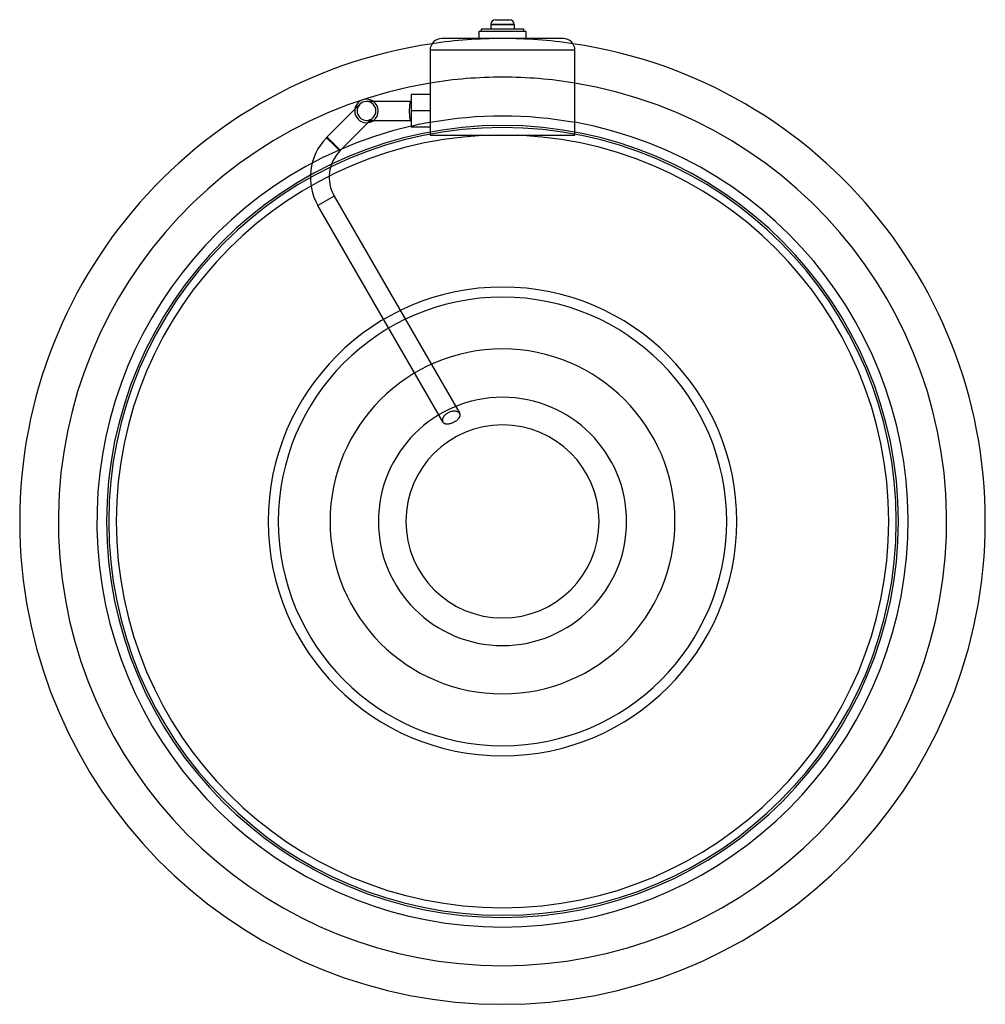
# Model space of a CAD drawing. Header units: millimetres. Extents: x -205 to 205, y -205 to 213.
import ezdxf

# ---------------------------------------------------------------- set-up
doc = ezdxf.new("R2010")
doc.units = ezdxf.units.MM
doc.layers.add('HIDDEN', color=7, linetype='Continuous')
doc.layers.add('THICK', color=7, linetype='Continuous')

msp = doc.modelspace()

# ---------------------------------------------------------------- linework, layer by layer
at = {"layer": 'HIDDEN'}
for p, q in [((-9, 209), (-9, 209)), ((0, 211), (-5, 211)), ((5, 211), (0, 211)), ((9, 209), (9, 209)), ((-25.75, 205), (-25.75, 205)), ((-10, 208), (-10, 208)), ((-10, 205), (-10, 205)), ((-9, 208), (-9, 208)), ((9, 208), (9, 208)), ((10, 208), (10, 208)), ((10, 205), (10, 205)), ((25.75, 205), (25.75, 205)), ((-30.75, 200), (-30.75, 200)), ((30.75, 200), (-30.75, 200)), ((30.75, 200), (30.75, 200)), ((-38.75, 181.18), (-38.75, 181.18)), ((-30.75, 181.18), (-30.75, 181.18)), ((-38.78, 178.25), (-38.77, 178.25)), ((-38.77, 178.25), (-38.77, 178.25)), ((-38.77, 178.25), (-38.76, 178.25)), ((-38.76, 178.25), (-38.76, 178.25)), ((-38.76, 178.25), (-38.75, 178.25)), ((-38.75, 178.25), (-38.75, 178.25)), ((-62.7, 174.96), (-74.72, 162.94)), ((-56.09, 170.25), (-54.92, 171.42)), ((-30.75, 174.25), (-38.75, 174.25)), ((-68.92, 157.42), (-57.04, 169.3)), ((-38.77, 170.25), (-38.78, 170.25)), ((-38.76, 170.25), (-38.77, 170.25)), ((-38.77, 170.25), (-38.77, 170.25)), ((-38.75, 170.25), (-38.76, 170.25)), ((-38.76, 170.25), (-38.76, 170.25)), ((-38.75, 170.25), (-38.75, 170.25)), ((-38.75, 167.32), (-38.75, 167.32)), ((-30.75, 169.43), (-30.75, 169.43)), ((-30.75, 167.32), (-30.75, 167.32)), ((30.75, 169.43), (30.75, 169.43)), ((-74.57, 163.09), (-74.59, 163.07)), ((-74.59, 163.07), (-74.59, 163.06)), ((-74.59, 163.06), (-74.58, 163.04)), ((-71.43, 159.93), (-74.58, 163.08)), ((-74.58, 163.04), (-74.56, 163.01)), ((-74.55, 163.09), (-74.57, 163.09)), ((-74.53, 163.08), (-74.55, 163.09)), ((-74.5, 163.07), (-74.53, 163.08)), ((-74.47, 163.04), (-74.5, 163.07)), ((-74.43, 163.01), (-74.47, 163.04)), ((-30.75, 164), (-30.75, 164)), ((30.75, 164), (30.75, 164)), ((-74.8, 162.84), (-74.79, 162.83)), ((-74.79, 162.83), (-74.8, 162.84)), ((-74.79, 162.83), (-74.78, 162.82)), ((-74.78, 162.82), (-74.79, 162.83)), ((-74.78, 162.82), (-74.75, 162.79)), ((-74.75, 162.79), (-74.78, 162.82)), ((-74.75, 162.79), (-74.71, 162.75)), ((-74.71, 162.75), (-74.75, 162.79)), ((-69.06, 157.28), (-74.72, 162.94)), ((-74.71, 162.75), (-74.65, 162.7)), ((-74.65, 162.7), (-74.71, 162.75)), ((-74.65, 162.7), (-74.59, 162.64)), ((-74.59, 162.64), (-74.65, 162.7)), ((-74.59, 162.64), (-74.51, 162.58)), ((-74.51, 162.58), (-74.59, 162.64)), ((-74.56, 163.01), (-74.53, 162.98)), ((-74.53, 162.98), (-74.5, 162.95)), ((-74.51, 162.58), (-74.43, 162.5)), ((-74.43, 162.5), (-74.51, 162.58)), ((-74.5, 162.95), (-74.46, 162.9)), ((-74.46, 162.9), (-74.41, 162.85)), ((-74.38, 162.98), (-74.43, 163.01)), ((-74.43, 162.5), (-74.34, 162.42)), ((-74.34, 162.42), (-74.43, 162.5)), ((-74.41, 162.85), (-74.35, 162.79)), ((-74.33, 162.93), (-74.38, 162.98)), ((-74.35, 162.79), (-74.29, 162.73)), ((-74.34, 162.42), (-74.23, 162.32)), ((-74.23, 162.32), (-74.34, 162.42)), ((-74.27, 162.88), (-74.33, 162.93)), ((-74.29, 162.73), (-74.22, 162.66)), ((-74.2, 162.82), (-74.27, 162.88)), ((-74.23, 162.32), (-74.11, 162.22)), ((-74.11, 162.22), (-74.23, 162.32)), ((-74.22, 162.66), (-74.15, 162.58)), ((-74.13, 162.75), (-74.2, 162.82)), ((-74.15, 162.58), (-74.07, 162.5)), ((-74.05, 162.68), (-74.13, 162.75)), ((-74.11, 162.22), (-73.98, 162.1)), ((-73.98, 162.1), (-74.11, 162.22)), ((-74.07, 162.5), (-73.99, 162.42)), ((-73.97, 162.6), (-74.05, 162.68)), ((-73.99, 162.42), (-73.9, 162.33)), ((-73.98, 162.1), (-73.85, 161.98)), ((-73.85, 161.98), (-73.98, 162.1)), ((-73.88, 162.52), (-73.97, 162.6)), ((-73.9, 162.33), (-73.8, 162.23)), ((-73.79, 162.44), (-73.88, 162.52)), ((-73.85, 161.98), (-73.71, 161.85)), ((-73.71, 161.85), (-73.85, 161.98)), ((-73.8, 162.23), (-73.7, 162.13)), ((-73.69, 162.34), (-73.79, 162.44)), ((-73.71, 161.85), (-73.56, 161.72)), ((-73.56, 161.72), (-73.71, 161.85)), ((-73.7, 162.13), (-73.59, 162.01)), ((-73.58, 162.24), (-73.69, 162.34)), ((-73.59, 162.01), (-73.48, 161.9)), ((-73.47, 162.13), (-73.58, 162.24)), ((-73.56, 161.72), (-73.41, 161.59)), ((-73.41, 161.59), (-73.56, 161.72)), ((-73.48, 161.9), (-73.36, 161.78)), ((-73.35, 162.02), (-73.47, 162.13)), ((-73.41, 161.59), (-73.25, 161.44)), ((-73.25, 161.44), (-73.41, 161.59)), ((-73.36, 161.78), (-73.24, 161.66)), ((-73.23, 161.9), (-73.35, 162.02)), ((-73.25, 161.44), (-73.07, 161.29)), ((-73.07, 161.29), (-73.25, 161.44)), ((-73.24, 161.66), (-73.12, 161.54)), ((-73.11, 161.78), (-73.23, 161.9)), ((-73.12, 161.54), (-73, 161.42)), ((-72.98, 161.66), (-73.11, 161.78)), ((-73, 161.42), (-72.87, 161.29)), ((-72.86, 161.54), (-72.98, 161.66)), ((-72.87, 161.29), (-72.74, 161.16)), ((-72.73, 161.42), (-72.86, 161.54)), ((-72.74, 161.16), (-72.6, 161.02)), ((-72.6, 161.29), (-72.73, 161.42)), ((-72.46, 161.15), (-72.6, 161.29)), ((-72.6, 161.02), (-72.46, 160.88)), ((-72.32, 161.01), (-72.46, 161.15)), ((-72.46, 160.88), (-72.32, 160.74)), ((-72.18, 160.87), (-72.32, 161.01)), ((-72.32, 160.74), (-72.18, 160.59)), ((-72.03, 160.73), (-72.18, 160.87)), ((-72.18, 160.59), (-72.03, 160.45)), ((-71.89, 160.59), (-72.03, 160.73)), ((-72.03, 160.45), (-71.89, 160.31)), ((-71.75, 160.45), (-71.89, 160.59)), ((-71.88, 160.3), (-71.89, 160.31)), ((-71.89, 160.31), (-71.89, 160.31)), ((-71.89, 160.31), (-71.89, 160.3)), ((-71.89, 160.3), (-71.88, 160.28)), ((-71.88, 160.11), (-71.89, 160.11)), ((-71.89, 160.11), (-71.89, 160.1)), ((-69.06, 157.28), (-71.89, 160.11)), ((-71.89, 160.1), (-71.88, 160.11)), ((-71.87, 160.3), (-71.88, 160.3)), ((-71.88, 160.3), (-71.88, 160.3)), ((-71.88, 160.28), (-71.88, 160.27)), ((-71.88, 160.27), (-71.88, 160.25)), ((-71.88, 160.25), (-71.87, 160.24)), ((-71.87, 160.12), (-71.88, 160.12)), ((-71.88, 160.12), (-71.88, 160.12)), ((-71.88, 160.12), (-71.88, 160.12)), ((-71.88, 160.12), (-71.88, 160.11)), ((-71.88, 160.11), (-71.86, 160.12)), ((-71.88, 160.11), (-71.88, 160.11)), ((-71.88, 160.11), (-71.88, 160.11)), ((-71.87, 160.29), (-71.87, 160.3)), ((-71.86, 160.29), (-71.87, 160.29)), ((-71.87, 160.24), (-71.87, 160.23)), ((-71.87, 160.23), (-71.87, 160.21)), ((-71.87, 160.21), (-71.87, 160.2)), ((-71.87, 160.2), (-71.86, 160.19)), ((-71.86, 160.16), (-71.87, 160.15)), ((-71.87, 160.15), (-71.87, 160.14)), ((-71.87, 160.14), (-71.87, 160.13)), ((-71.87, 160.13), (-71.87, 160.13)), ((-71.87, 160.13), (-71.87, 160.12)), ((-71.85, 160.28), (-71.86, 160.29)), ((-71.86, 160.29), (-71.86, 160.29)), ((-71.86, 160.19), (-71.86, 160.18)), ((-71.86, 160.18), (-71.86, 160.16)), ((-71.86, 160.12), (-71.85, 160.12)), ((-71.84, 160.28), (-71.85, 160.28)), ((-71.85, 160.28), (-71.85, 160.28)), ((-71.85, 160.12), (-71.83, 160.12)), ((-71.84, 160.27), (-71.84, 160.28)), ((-71.83, 160.27), (-71.84, 160.27)), ((-71.82, 160.27), (-71.83, 160.27)), ((-71.83, 160.27), (-71.83, 160.27)), ((-71.83, 160.12), (-71.82, 160.12)), ((-71.81, 160.26), (-71.82, 160.27)), ((-71.82, 160.12), (-71.8, 160.12)), ((-71.8, 160.26), (-71.81, 160.26)), ((-71.81, 160.26), (-71.81, 160.26)), ((-71.8, 160.25), (-71.8, 160.26)), ((-71.79, 160.25), (-71.8, 160.25)), ((-71.8, 160.12), (-71.79, 160.11)), ((-71.78, 160.25), (-71.79, 160.25)), ((-71.79, 160.25), (-71.79, 160.25)), ((-71.79, 160.11), (-71.77, 160.11)), ((-71.77, 160.25), (-71.78, 160.25)), ((-71.77, 160.24), (-71.77, 160.25)), ((-71.76, 160.24), (-71.77, 160.24)), ((-71.77, 160.11), (-71.76, 160.1)), ((-71.75, 160.24), (-71.76, 160.24)), ((-71.76, 160.24), (-71.76, 160.24)), ((-71.76, 160.1), (-71.74, 160.1)), ((-71.73, 160.43), (-71.75, 160.45)), ((-71.75, 160.25), (-71.75, 160.25)), ((-71.75, 160.25), (-71.75, 160.25)), ((-71.75, 160.25), (-71.75, 160.25)), ((-71.75, 160.25), (-71.75, 160.24)), ((-71.75, 160.24), (-71.75, 160.24)), ((-71.75, 160.24), (-71.75, 160.24)), ((-71.75, 160.24), (-71.75, 160.24)), ((-71.75, 160.24), (-71.75, 160.24)), ((-71.75, 160.24), (-71.75, 160.24)), ((-71.75, 160.24), (-71.75, 160.24)), ((-71.74, 160.1), (-71.73, 160.09)), ((-71.72, 160.41), (-71.73, 160.43)), ((-71.73, 160.09), (-71.71, 160.08)), ((-71.7, 160.4), (-71.72, 160.41)), ((-71.71, 160.08), (-71.69, 160.08)), ((-71.68, 160.38), (-71.7, 160.4)), ((-71.69, 160.08), (-71.68, 160.07)), ((-71.67, 160.36), (-71.68, 160.38)), ((-71.68, 160.07), (-71.66, 160.06)), ((-71.65, 160.35), (-71.67, 160.36)), ((-71.66, 160.06), (-71.64, 160.05)), ((-71.53, 160.22), (-71.65, 160.35)), ((-71.64, 160.05), (-71.62, 160.04)), ((-71.62, 160.04), (-71.6, 160.03)), ((-71.6, 160.03), (-71.58, 160.02)), ((-71.58, 160.02), (-71.56, 160.01)), ((-71.56, 160.01), (-71.54, 160)), ((-71.54, 160), (-71.52, 159.98)), ((-71.4, 160.09), (-71.53, 160.22)), ((-71.52, 159.98), (-71.5, 159.97)), ((-71.5, 159.97), (-71.47, 159.96)), ((-71.47, 159.96), (-71.45, 159.94)), ((-71.45, 159.94), (-71.43, 159.93)), ((-71.43, 159.93), (-68.91, 157.41)), ((-71.27, 159.96), (-71.4, 160.09)), ((-71.14, 159.83), (-71.27, 159.96)), ((-71.01, 159.7), (-71.14, 159.83)), ((-70.88, 159.57), (-71.01, 159.7)), ((-70.75, 159.44), (-70.88, 159.57)), ((-70.63, 159.32), (-70.75, 159.44)), ((-70.51, 159.2), (-70.63, 159.32)), ((-70.4, 159.08), (-70.51, 159.2)), ((-70.29, 158.97), (-70.4, 159.08)), ((-70.18, 158.86), (-70.29, 158.97)), ((-70.07, 158.74), (-70.18, 158.86)), ((-69.97, 158.63), (-70.07, 158.74)), ((-69.86, 158.53), (-69.97, 158.63)), ((-69.76, 158.42), (-69.86, 158.53)), ((-69.67, 158.32), (-69.76, 158.42)), ((-69.58, 158.23), (-69.67, 158.32)), ((-69.5, 158.14), (-69.58, 158.23)), ((-69.42, 158.06), (-69.5, 158.14)), ((-69.35, 157.99), (-69.42, 158.06)), ((-69.29, 157.91), (-69.35, 157.99)), ((-69.22, 157.84), (-69.29, 157.91)), ((-69.16, 157.78), (-69.22, 157.84)), ((-69.11, 157.72), (-69.16, 157.78)), ((-69.06, 157.66), (-69.11, 157.72)), ((-69.02, 157.61), (-69.06, 157.66)), ((-68.99, 157.57), (-69.02, 157.61)), ((-68.96, 157.53), (-68.99, 157.57)), ((-68.94, 157.5), (-68.96, 157.53)), ((-68.92, 157.48), (-68.94, 157.5)), ((-68.91, 157.46), (-68.92, 157.48)), ((-68.92, 157.42), (-68.91, 157.44)), ((-68.91, 157.44), (-68.91, 157.46)), ((-71.46, 138.1), (-78.38, 134.1)), ((-71.46, 138.1), (-78.38, 134.1)), ((-71.46, 138.1), (-18.17, 45.8)), ((-25.35, 42.24), (-78.38, 134.1)), ((-23.3, 46.01), (-23.53, 45.87)), ((-23.06, 46.14), (-23.3, 46.01)), ((-22.81, 46.25), (-23.06, 46.14)), ((-22.57, 46.36), (-22.81, 46.25)), ((-22.31, 46.46), (-22.57, 46.36)), ((-22.06, 46.54), (-22.31, 46.46)), ((-21.8, 46.61), (-22.06, 46.54)), ((-21.54, 46.67), (-21.8, 46.61)), ((-21.29, 46.72), (-21.54, 46.67)), ((-21.03, 46.76), (-21.29, 46.72)), ((-20.79, 46.78), (-21.03, 46.76)), ((-20.55, 46.79), (-20.79, 46.78)), ((-20.32, 46.79), (-20.55, 46.79)), ((-20.1, 46.77), (-20.32, 46.79)), ((-19.9, 46.75), (-20.1, 46.77)), ((-19.7, 46.72), (-19.9, 46.75)), ((-19.51, 46.68), (-19.7, 46.72)), ((-19.33, 46.63), (-19.51, 46.68)), ((-19.15, 46.57), (-19.33, 46.63)), ((-18.98, 46.5), (-19.15, 46.57)), ((-18.83, 46.42), (-18.98, 46.5)), ((-18.69, 46.33), (-18.83, 46.42)), ((-18.56, 46.24), (-18.69, 46.33)), ((-18.44, 46.14), (-18.56, 46.24)), ((-18.33, 46.03), (-18.44, 46.14)), ((-18.24, 45.91), (-18.33, 46.03)), ((-25.52, 43.26), (-25.54, 43.1)), ((-25.54, 43.1), (-25.54, 42.94)), ((-25.54, 42.94), (-25.53, 42.78)), ((-25.53, 42.78), (-25.5, 42.64)), ((-25.49, 43.43), (-25.52, 43.26)), ((-25.5, 42.64), (-25.46, 42.5)), ((-25.44, 43.61), (-25.49, 43.43)), ((-25.46, 42.5), (-25.41, 42.37)), ((-25.38, 43.78), (-25.44, 43.61)), ((-25.41, 42.37), (-25.35, 42.24)), ((-25.31, 43.96), (-25.38, 43.78)), ((-25.35, 42.24), (-25.35, 42.24)), ((-25.35, 42.24), (-25.35, 42.24)), ((-25.35, 42.24), (-25.35, 42.23)), ((-25.35, 42.23), (-25.34, 42.23)), ((-25.34, 42.23), (-25.34, 42.23)), ((-25.34, 42.23), (-25.34, 42.22)), ((-25.34, 42.22), (-25.27, 42.12)), ((-25.22, 44.14), (-25.31, 43.96)), ((-25.27, 42.12), (-25.2, 42.03)), ((-25.12, 44.31), (-25.22, 44.14)), ((-25.2, 42.03), (-25.11, 41.94)), ((-25, 44.49), (-25.12, 44.31)), ((-25.11, 41.94), (-25.01, 41.85)), ((-25.01, 41.85), (-24.9, 41.77)), ((-24.87, 44.67), (-25, 44.49)), ((-24.72, 44.85), (-24.87, 44.67)), ((-24.56, 45.03), (-24.72, 44.85)), ((-24.38, 45.21), (-24.56, 45.03)), ((-24.18, 45.39), (-24.38, 45.21)), ((-23.98, 45.55), (-24.18, 45.39)), ((-23.76, 45.71), (-23.98, 45.55)), ((-23.53, 45.87), (-23.76, 45.71)), ((-21.6, 41.77), (-21.37, 41.86)), ((-21.37, 41.86), (-21.15, 41.95)), ((-21.15, 41.95), (-20.93, 42.04)), ((-20.93, 42.04), (-20.71, 42.14)), ((-20.71, 42.14), (-20.49, 42.25)), ((-20.49, 42.25), (-20.28, 42.37)), ((-20.28, 42.37), (-20.07, 42.5)), ((-20.07, 42.5), (-19.86, 42.63)), ((-19.86, 42.63), (-19.66, 42.76)), ((-19.66, 42.76), (-19.46, 42.9)), ((-19.46, 42.9), (-19.28, 43.05)), ((-19.28, 43.05), (-19.11, 43.19)), ((-19.11, 43.19), (-18.95, 43.34)), ((-18.95, 43.34), (-18.8, 43.49)), ((-18.8, 43.49), (-18.67, 43.63)), ((-18.67, 43.63), (-18.55, 43.78)), ((-18.55, 43.78), (-18.44, 43.92)), ((-18.44, 43.92), (-18.34, 44.07)), ((-18.34, 44.07), (-18.25, 44.22)), ((-18.25, 44.22), (-18.17, 44.37)), ((-18.17, 45.8), (-18.24, 45.91)), ((-18.11, 45.69), (-18.17, 45.8)), ((-18.17, 44.37), (-18.11, 44.51)), ((-18.06, 45.58), (-18.11, 45.69)), ((-18.11, 44.51), (-18.06, 44.66)), ((-18.03, 45.46), (-18.06, 45.58)), ((-18.06, 44.66), (-18.02, 44.8)), ((-18, 45.34), (-18.03, 45.46)), ((-18.02, 44.8), (-18, 44.94)), ((-17.99, 45.21), (-18, 45.34)), ((-18, 44.94), (-17.99, 45.08)), ((-17.99, 45.08), (-17.99, 45.21)), ((-24.9, 41.77), (-24.78, 41.7)), ((-24.78, 41.7), (-24.65, 41.64)), ((-24.65, 41.64), (-24.51, 41.58)), ((-24.51, 41.58), (-24.37, 41.53)), ((-24.37, 41.53), (-24.21, 41.49)), ((-24.21, 41.49), (-24.05, 41.46)), ((-24.05, 41.46), (-23.88, 41.44)), ((-23.88, 41.44), (-23.7, 41.43)), ((-23.7, 41.43), (-23.53, 41.42)), ((-23.53, 41.42), (-23.34, 41.42)), ((-23.34, 41.42), (-23.15, 41.44)), ((-23.15, 41.44), (-22.94, 41.46)), ((-22.94, 41.46), (-22.73, 41.49)), ((-22.73, 41.49), (-22.51, 41.53)), ((-22.51, 41.53), (-22.29, 41.57)), ((-22.29, 41.57), (-22.06, 41.63)), ((-22.06, 41.63), (-21.83, 41.7)), ((-21.83, 41.7), (-21.6, 41.77))]:
    msp.add_line(p, q, dxfattribs=at)
for centre, radius, start, end in [((0, 0), 205, 90, 98.3827), ((0, 0), 205, 81.6173, 90), ((0, 0), 188.6, 90, 99.3836), ((0, 0), 188.6, 80.6164, 90), ((-57.75, 174.25), 4, 0, 90), ((-57.75, 174.25), 5, 306.8701, 53.1299), ((-57.75, 174.25), 4, 270, 0), ((0, 0), 172.08, 79.706, 100.294), ((0, 0), 168.1, 90, 270), ((0, 0), 168.1, 90, 270), ((0, 0), 168.1, 90, 270), ((0, 0), 168.1, 90, 270), ((0, 0), 168.1, 90, 270), ((0, 0), 167.2, 90, 180), ((0, 0), 172.2, 100.2866, 103.0046), ((0, 0), 168.1, 270, 90), ((0, 0), 168.1, 270, 90), ((0, 0), 168.1, 270, 90), ((0, 0), 168.1, 270, 90), ((0, 0), 168.1, 270, 90), ((0, 0), 164, 90, 270), ((0, 0), 167.2, 0, 90), ((0, 0), 164, 270, 90), ((-57.6, 146.1), 24, 135.7793, 210), ((-71.75, 160.25), 4, 137.8804, 139.681), ((-57.6, 146.1), 16, 135, 210), ((0, 0), 95.2, 0, 180), ((0, 0), 73.2, 90, 270), ((0, 0), 73.2, 270, 90), ((0, 0), 52.7, 90, 270), ((0, 0), 52.7, 270, 90), ((0, 0), 41, 90, 270), ((0, 0), 41, 270, 90), ((0, 0), 167.2, 180, 0), ((0, 0), 95.2, 180, 0)]:
    msp.add_arc(centre, radius, start, end, dxfattribs=at)
at = {"layer": 'THICK'}
for p, q in [((9, 209), (-9, 209)), ((-9, 209), (-9, 208)), ((-5, 211), (0, 211)), ((-5, 211), (-5, 209)), ((-3, 213), (0, 213)), ((0, 213), (3, 213)), ((0, 211), (5, 211)), ((5, 211), (5, 209)), ((9, 208), (9, 209)), ((25.75, 205), (-25.75, 205)), ((-10, 208), (-10, 205)), ((10, 208), (-10, 208)), ((10, 205), (10, 208)), ((-30.75, 200), (-30.75, 164)), ((30.75, 200), (-30.75, 200)), ((30.75, 164), (30.75, 200)), ((-38.75, 181.18), (-38.75, 174.25)), ((-30.75, 181.18), (-38.75, 181.18)), ((-60.58, 177.08), (-62.7, 174.96)), ((-38.75, 178.25), (-57.75, 178.25)), ((-39.41, 175.53), (-39.4, 175.7)), ((-39.4, 175.7), (-39.39, 175.87)), ((-39.39, 175.87), (-39.38, 176.03)), ((-39.38, 176.03), (-39.37, 176.19)), ((-39.37, 176.19), (-39.36, 176.35)), ((-39.36, 176.35), (-39.35, 176.5)), ((-39.35, 176.5), (-39.34, 176.66)), ((-39.34, 176.66), (-39.32, 176.8)), ((-39.32, 176.8), (-39.31, 176.95)), ((-39.31, 176.95), (-39.29, 177.08)), ((-39.29, 177.08), (-39.27, 177.21)), ((-39.27, 177.21), (-39.25, 177.33)), ((-39.25, 177.33), (-39.23, 177.44)), ((-39.23, 177.44), (-39.22, 177.54)), ((-39.22, 177.54), (-39.19, 177.64)), ((-39.19, 177.64), (-39.17, 177.74)), ((-39.17, 177.74), (-39.15, 177.83)), ((-39.15, 177.83), (-39.12, 177.91)), ((-39.12, 177.91), (-39.1, 177.98)), ((-39.1, 177.98), (-39.07, 178.04)), ((-39.07, 178.04), (-39.04, 178.1)), ((-39.04, 178.1), (-39.01, 178.14)), ((-39.01, 178.14), (-38.98, 178.18)), ((-38.98, 178.18), (-38.94, 178.21)), ((-38.94, 178.21), (-38.9, 178.23)), ((-38.9, 178.23), (-38.86, 178.25)), ((-38.86, 178.25), (-38.78, 178.25)), ((-39.44, 174.43), (-39.43, 174.61)), ((-39.44, 174.25), (-39.44, 174.43)), ((-39.44, 174.13), (-39.44, 174.25)), ((-39.44, 174.01), (-39.44, 174.13)), ((-39.43, 173.88), (-39.44, 174.01)), ((-39.43, 174.98), (-39.42, 175.17)), ((-39.43, 174.79), (-39.43, 174.98)), ((-39.43, 174.61), (-39.43, 174.79)), ((-39.43, 173.76), (-39.43, 173.88)), ((-39.43, 173.63), (-39.43, 173.76)), ((-39.43, 173.51), (-39.43, 173.63)), ((-39.42, 173.38), (-39.43, 173.51)), ((-39.42, 175.35), (-39.41, 175.53)), ((-39.42, 175.17), (-39.42, 175.35)), ((-39.42, 173.25), (-39.42, 173.38)), ((-39.42, 173.13), (-39.42, 173.25)), ((-39.41, 173.01), (-39.42, 173.13)), ((-39.41, 172.89), (-39.41, 173.01)), ((-39.4, 172.77), (-39.41, 172.89)), ((-39.4, 172.65), (-39.4, 172.77)), ((-39.39, 172.54), (-39.4, 172.65)), ((-39.38, 172.44), (-39.39, 172.54)), ((-39.38, 172.33), (-39.38, 172.44)), ((-39.37, 172.22), (-39.38, 172.33)), ((-39.36, 172.12), (-39.37, 172.22)), ((-39.35, 172.01), (-39.36, 172.12)), ((-39.34, 171.91), (-39.35, 172.01)), ((-39.33, 171.8), (-39.34, 171.91)), ((-39.32, 171.7), (-39.33, 171.8)), ((-39.31, 171.6), (-39.32, 171.7)), ((-39.3, 171.51), (-39.31, 171.6)), ((-39.29, 171.42), (-39.3, 171.51)), ((-39.28, 171.33), (-39.29, 171.42)), ((-30.75, 174.25), (-38.75, 174.25)), ((-38.75, 174.25), (-38.75, 167.32)), ((-57.75, 170.25), (-38.75, 170.25)), ((-57.04, 169.3), (-56.09, 170.25)), ((-39.27, 171.24), (-39.28, 171.33)), ((-39.25, 171.16), (-39.27, 171.24)), ((-39.24, 171.09), (-39.25, 171.16)), ((-39.23, 171.02), (-39.24, 171.09)), ((-39.21, 170.95), (-39.23, 171.02)), ((-39.2, 170.88), (-39.21, 170.95)), ((-39.18, 170.81), (-39.2, 170.88)), ((-39.17, 170.75), (-39.18, 170.81)), ((-39.15, 170.69), (-39.17, 170.75)), ((-39.14, 170.63), (-39.15, 170.69)), ((-39.12, 170.58), (-39.14, 170.63)), ((-39.1, 170.53), (-39.12, 170.58)), ((-39.08, 170.49), (-39.1, 170.53)), ((-39.06, 170.44), (-39.08, 170.49)), ((-39.04, 170.41), (-39.06, 170.44)), ((-39.02, 170.38), (-39.04, 170.41)), ((-39, 170.35), (-39.02, 170.38)), ((-38.98, 170.32), (-39, 170.35)), ((-38.96, 170.3), (-38.98, 170.32)), ((-38.93, 170.28), (-38.96, 170.3)), ((-38.9, 170.27), (-38.93, 170.28)), ((-38.87, 170.26), (-38.9, 170.27)), ((-38.84, 170.25), (-38.87, 170.26)), ((-38.78, 170.25), (-38.84, 170.25)), ((-30.75, 167.32), (-38.75, 167.32)), ((-30.75, 164), (30.75, 164))]:
    msp.add_line(p, q, dxfattribs=at)
for centre, radius, start, end in [((-3, 211), 2, 90, 180), ((3, 211), 2, 0, 90), ((0, 0), 205, 98.3827, 270), ((0, 0), 205, 270, 81.6173), ((0, 0), 188.6, 99.3836, 270), ((0, 0), 188.6, 270, 80.6164), ((-57.75, 174.25), 5, 90, 270), ((-57.75, 174.25), 4, 90, 180), ((-57.75, 174.25), 5, 53.1299, 90), ((-38.75, 174.25), 4, 90, 90.374), ((-57.75, 174.25), 4, 180, 270), ((0, 0), 172.2, 103.0046, 270), ((-57.75, 174.25), 5, 270, 306.8701), ((-38.75, 174.25), 4, 269.626, 270), ((0, 0), 172.2, 270, 79.7134), ((0, 0), 99.5, 90, 270), ((0, 0), 99.5, 270, 90)]:
    msp.add_arc(centre, radius, start, end, dxfattribs=at)
for centre, major_axis, start_param, end_param in [((-25.75, 200), (-5, 0), -1.570796, 0), ((25.75, 200), (5, 0), 0, 1.570796)]:
    msp.add_ellipse(centre, major_axis=major_axis, ratio=1, start_param=start_param, end_param=end_param, dxfattribs=at)

doc.saveas('drawing.dxf')
